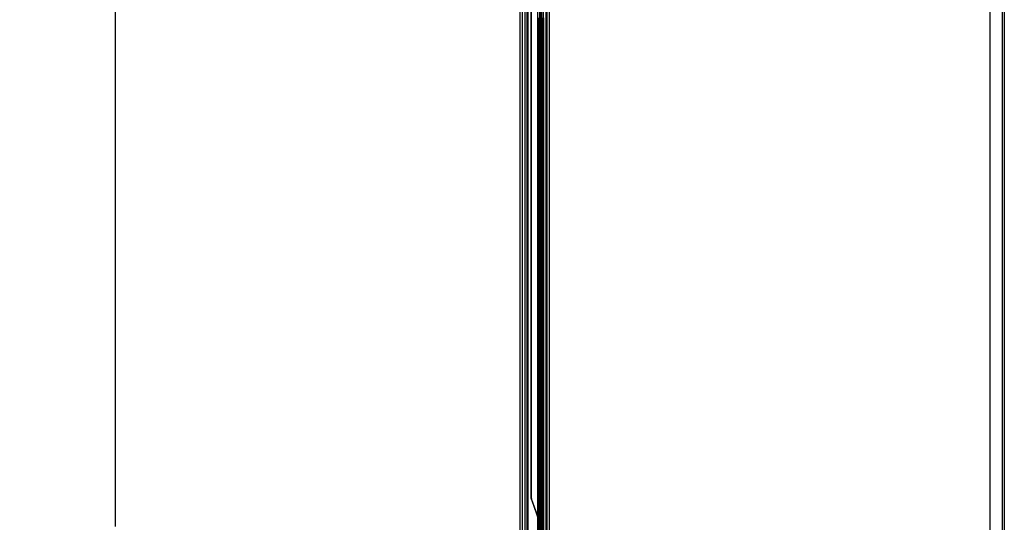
# Model space of a CAD drawing. Header units: inches. Extents: x 1 to 359, y -2 to 239.
# Tile 47 of 53: x 177 to 220, y 107 to 129. Entities that reach past the tile are written whole.
import ezdxf
from ezdxf.enums import TextEntityAlignment as Align
from ezdxf.lldxf.tags import DXFTag

# ---------------------------------------------------------------- set-up
doc = ezdxf.new("R2010")
doc.units = ezdxf.units.IN
doc.header["$MEASUREMENT"] = 0
for name, color, linetype in [('COM54746-78', 7, 'Continuous'), ('COM70220', 7, 'Continuous'), ('COM70739-10', 7, 'Continuous'), ('COM70839-6', 7, 'Continuous'), ('COM71196-9', 7, 'Continuous'), ('COM71301-4', 7, 'Continuous'), ('Default', 7, 'Continuous')]:
    doc.layers.add(name, color=color, linetype=linetype)
doc.styles.add('SEACAD_Times_New_Roman', font='times.ttf')
tags = doc.linetypes.add('HIDDEN2', pattern=[0.1875, 0.125, -0.0625]).pattern_tags.tags
tags[6:7] = [DXFTag(74, 4), DXFTag(75, 0), DXFTag(340, '0'), DXFTag(46, 0.0), DXFTag(50, 0.0), DXFTag(44, 0.0), DXFTag(45, 0.0)]
tags[4:5] = [DXFTag(74, 4), DXFTag(75, 0), DXFTag(340, '0'), DXFTag(46, 0.0), DXFTag(50, 0.0), DXFTag(44, 0.0), DXFTag(45, 0.0)]
doc.dimstyles.new('HAMMOND_(STH_-_540x360)', dxfattribs={"dimtxt": 2, "dimasz": 2.5, "dimexe": 1, "dimexo": 1, "dimgap": 0.5, "dimtad": 0, "dimtih": 1, "dimtoh": 1, "dimzin": 0, "dimdsep": 46, "dimtxsty": 'SEACAD_Times_New_Roman', "dimblk1": '_SE_FILLED', "dimblk2": '_SE_FILLED', "dimsah": 1, "dimcen": 1, "dimadec": 0, "dimazin": 0, "dimtfac": 0.8, "dimtofl": 0, "dimtmove": 0, "dimatfit": 3, "dimfxl": 1, "dimtolj": 1, "dimtzin": 0, "dimarcsym": 0})

# ---------------------------------------------------------------- blocks, each defined once
blk = doc.blocks.new('SE4')
at = {"layer": 'COM54746-78', "color": 7, "linetype": 'HIDDEN2'}
for p, q in [((198.795, 143.897), (198.795, 65.897)), ((199.636, 143.897), (199.636, 65.897)), ((199.35, 142.897), (199.35, 65.897)), ((199.45, 65.897), (199.45, 142.897)), ((199.345, 128.897), (199.345, 127.896)), ((199.389, 128.897), (199.389, 127.896)), ((199.395, 128.897), (199.395, 127.896)), ((199.4, 127.897), (199.4, 128.897)), ((199.441, 127.897), (199.441, 128.897)), ((199.455, 127.896), (199.455, 128.897)), ((199.486, 127.897), (199.486, 128.897)), ((199.535, 127.897), (199.535, 128.897)), ((199.636, 128.745), (199.698, 128.745)), ((199.345, 127.898), (199.283, 127.898)), ((199.345, 127.898), (199.389, 127.898)), ((199.345, 127.897), (199.345, 126.897)), ((199.517, 127.898), (199.389, 127.898)), ((199.389, 126.897), (199.389, 127.896)), ((199.395, 126.897), (199.395, 127.896)), ((199.4, 127.897), (199.4, 126.897)), ((199.441, 127.897), (199.441, 126.897)), ((199.455, 126.897), (199.455, 127.896)), ((199.517, 127.896), (199.517, 127.897)), ((199.517, 126.897), (199.517, 127.896)), ((199.526, 127.897), (199.526, 126.897)), ((199.535, 127.897), (199.53, 127.897)), ((199.53, 126.897), (199.53, 127.897)), ((199.535, 126.897), (199.535, 127.897)), ((199.345, 126.897), (199.345, 125.896)), ((199.389, 126.897), (199.389, 125.896)), ((199.395, 126.897), (199.395, 125.896)), ((199.4, 125.897), (199.4, 126.897)), ((199.441, 125.897), (199.441, 126.897)), ((199.455, 125.896), (199.455, 126.897)), ((199.486, 125.897), (199.486, 126.897)), ((199.535, 126.897), (199.53, 126.897)), ((199.535, 125.897), (199.535, 126.897)), ((199.345, 125.898), (199.283, 125.898)), ((199.345, 125.898), (199.389, 125.898)), ((199.345, 125.897), (199.345, 124.897)), ((199.517, 125.898), (199.389, 125.898)), ((199.389, 124.897), (199.389, 125.896)), ((199.395, 124.897), (199.395, 125.896)), ((199.4, 125.897), (199.4, 124.897)), ((199.441, 125.897), (199.441, 124.897)), ((199.455, 124.897), (199.455, 125.896)), ((199.517, 125.896), (199.517, 125.897)), ((199.517, 124.897), (199.517, 125.896)), ((199.526, 125.897), (199.526, 124.897)), ((199.535, 125.897), (199.53, 125.897)), ((199.53, 124.897), (199.53, 125.897)), ((199.535, 124.897), (199.535, 125.897)), ((199.345, 124.897), (199.345, 123.896)), ((199.389, 124.897), (199.389, 123.896)), ((199.395, 124.897), (199.395, 123.896)), ((199.4, 123.897), (199.4, 124.897)), ((199.441, 123.897), (199.441, 124.897)), ((199.455, 123.896), (199.455, 124.897)), ((199.486, 123.897), (199.486, 124.897)), ((199.535, 124.897), (199.53, 124.897)), ((199.535, 123.897), (199.535, 124.897)), ((199.345, 123.898), (199.283, 123.898)), ((199.345, 123.898), (199.389, 123.898)), ((199.345, 123.897), (199.345, 122.897)), ((199.517, 123.898), (199.389, 123.898)), ((199.389, 122.897), (199.389, 123.896)), ((199.395, 122.897), (199.395, 123.896)), ((199.4, 123.897), (199.4, 122.897)), ((199.441, 123.897), (199.441, 122.897)), ((199.455, 122.897), (199.455, 123.896)), ((199.517, 123.896), (199.517, 123.897)), ((199.517, 122.897), (199.517, 123.896)), ((199.526, 123.897), (199.526, 122.897)), ((199.535, 123.897), (199.53, 123.897)), ((199.53, 122.897), (199.53, 123.897)), ((199.535, 122.897), (199.535, 123.897)), ((199.345, 122.897), (199.345, 121.896)), ((199.389, 122.897), (199.389, 121.896)), ((199.395, 122.897), (199.395, 121.896)), ((199.4, 121.897), (199.4, 122.897)), ((199.441, 121.897), (199.441, 122.897)), ((199.455, 121.896), (199.455, 122.897)), ((199.486, 121.897), (199.486, 122.897)), ((199.535, 122.897), (199.53, 122.897)), ((199.535, 121.897), (199.535, 122.897)), ((199.698, 123.049), (199.636, 123.049)), ((199.636, 122.745), (199.698, 122.745)), ((199.345, 121.898), (199.283, 121.898)), ((199.345, 121.898), (199.389, 121.898)), ((199.345, 121.897), (199.345, 120.897)), ((199.517, 121.898), (199.389, 121.898)), ((199.389, 120.897), (199.389, 121.896)), ((199.395, 120.897), (199.395, 121.896)), ((199.4, 121.897), (199.4, 120.897)), ((199.441, 121.897), (199.441, 120.897)), ((199.455, 120.897), (199.455, 121.896)), ((199.517, 121.896), (199.517, 121.897)), ((199.517, 120.897), (199.517, 121.896)), ((199.526, 121.897), (199.526, 120.897)), ((199.535, 121.897), (199.53, 121.897)), ((199.53, 120.897), (199.53, 121.897)), ((199.535, 120.897), (199.535, 121.897)), ((199.345, 120.897), (199.345, 119.896)), ((199.389, 120.897), (199.389, 119.896)), ((199.395, 120.897), (199.395, 119.896)), ((199.4, 119.897), (199.4, 120.897)), ((199.441, 119.897), (199.441, 120.897)), ((199.455, 119.896), (199.455, 120.897)), ((199.486, 119.897), (199.486, 120.897)), ((199.535, 120.897), (199.53, 120.897)), ((199.535, 119.897), (199.535, 120.897)), ((199.345, 119.898), (199.283, 119.898)), ((199.345, 119.898), (199.389, 119.898)), ((199.345, 119.897), (199.345, 118.897)), ((199.517, 119.898), (199.389, 119.898)), ((199.389, 118.897), (199.389, 119.896)), ((199.395, 118.897), (199.395, 119.896)), ((199.4, 119.897), (199.4, 118.897)), ((199.441, 119.897), (199.441, 118.897)), ((199.455, 118.897), (199.455, 119.896)), ((199.517, 119.896), (199.517, 119.897)), ((199.517, 118.897), (199.517, 119.896)), ((199.526, 119.897), (199.526, 118.897)), ((199.535, 119.897), (199.53, 119.897)), ((199.53, 118.897), (199.53, 119.897)), ((199.535, 118.897), (199.535, 119.897)), ((199.345, 118.897), (199.345, 117.896)), ((199.389, 118.897), (199.389, 117.896)), ((199.395, 118.897), (199.395, 117.896)), ((199.4, 117.897), (199.4, 118.897)), ((199.441, 117.897), (199.441, 118.897)), ((199.455, 117.896), (199.455, 118.897)), ((199.486, 117.897), (199.486, 118.897)), ((199.535, 118.897), (199.53, 118.897)), ((199.535, 117.897), (199.535, 118.897)), ((199.345, 117.898), (199.283, 117.898)), ((199.345, 117.898), (199.389, 117.898)), ((199.345, 117.897), (199.345, 116.897)), ((199.517, 117.898), (199.389, 117.898)), ((199.389, 116.897), (199.389, 117.896)), ((199.395, 116.897), (199.395, 117.896)), ((199.4, 117.897), (199.4, 116.897)), ((199.441, 117.897), (199.441, 116.897)), ((199.455, 116.897), (199.455, 117.896)), ((199.517, 117.896), (199.517, 117.897)), ((199.517, 116.897), (199.517, 117.896)), ((199.526, 117.897), (199.526, 116.897)), ((199.535, 117.897), (199.53, 117.897)), ((199.53, 116.897), (199.53, 117.897)), ((199.535, 116.897), (199.535, 117.897)), ((199.345, 116.897), (199.345, 115.896)), ((199.389, 116.897), (199.389, 115.896)), ((199.395, 116.897), (199.395, 115.896)), ((199.4, 115.897), (199.4, 116.897)), ((199.441, 115.897), (199.441, 116.897)), ((199.455, 115.896), (199.455, 116.897)), ((199.486, 115.897), (199.486, 116.897)), ((199.535, 116.897), (199.53, 116.897)), ((199.535, 115.897), (199.535, 116.897)), ((199.698, 117.049), (199.636, 117.049)), ((199.636, 116.745), (199.698, 116.745)), ((199.345, 115.898), (199.283, 115.898)), ((199.345, 115.898), (199.389, 115.898)), ((199.345, 115.897), (199.345, 114.897)), ((199.517, 115.898), (199.389, 115.898)), ((199.389, 114.897), (199.389, 115.896)), ((199.395, 114.897), (199.395, 115.896)), ((199.4, 115.897), (199.4, 114.897)), ((199.441, 115.897), (199.441, 114.897)), ((199.455, 114.897), (199.455, 115.896)), ((199.517, 115.896), (199.517, 115.897)), ((199.517, 114.897), (199.517, 115.896)), ((199.526, 115.897), (199.526, 114.897)), ((199.535, 115.897), (199.53, 115.897)), ((199.53, 114.897), (199.53, 115.897)), ((199.535, 114.897), (199.535, 115.897)), ((199.345, 114.897), (199.345, 113.896)), ((199.389, 114.897), (199.389, 113.896)), ((199.395, 114.897), (199.395, 113.896)), ((199.4, 113.897), (199.4, 114.897)), ((199.441, 113.897), (199.441, 114.897)), ((199.455, 113.896), (199.455, 114.897)), ((199.486, 113.897), (199.486, 114.897)), ((199.535, 114.897), (199.53, 114.897)), ((199.535, 113.897), (199.535, 114.897)), ((199.345, 113.898), (199.283, 113.898)), ((199.345, 113.898), (199.389, 113.898)), ((199.345, 113.897), (199.345, 112.897)), ((199.517, 113.898), (199.389, 113.898)), ((199.389, 112.897), (199.389, 113.896)), ((199.395, 112.897), (199.395, 113.896)), ((199.4, 113.897), (199.4, 112.897)), ((199.441, 113.897), (199.441, 112.897)), ((199.455, 112.897), (199.455, 113.896)), ((199.517, 113.896), (199.517, 113.897)), ((199.517, 112.897), (199.517, 113.896)), ((199.526, 113.897), (199.526, 112.897)), ((199.535, 113.897), (199.53, 113.897)), ((199.53, 112.897), (199.53, 113.897)), ((199.535, 112.897), (199.535, 113.897)), ((199.345, 112.897), (199.345, 111.896)), ((199.389, 112.897), (199.389, 111.896)), ((199.395, 112.897), (199.395, 111.896)), ((199.4, 111.897), (199.4, 112.897)), ((199.441, 111.897), (199.441, 112.897)), ((199.455, 111.896), (199.455, 112.897)), ((199.486, 111.897), (199.486, 112.897)), ((199.535, 112.897), (199.53, 112.897)), ((199.535, 111.897), (199.535, 112.897)), ((199.345, 111.898), (199.283, 111.898)), ((199.345, 111.898), (199.389, 111.898)), ((199.345, 111.897), (199.345, 110.897)), ((199.517, 111.898), (199.389, 111.898)), ((199.389, 110.897), (199.389, 111.896)), ((199.395, 110.897), (199.395, 111.896)), ((199.4, 111.897), (199.4, 110.897)), ((199.441, 111.897), (199.441, 110.897)), ((199.455, 110.897), (199.455, 111.896)), ((199.517, 111.896), (199.517, 111.897)), ((199.517, 110.897), (199.517, 111.896)), ((199.526, 111.897), (199.526, 110.897)), ((199.535, 111.897), (199.53, 111.897)), ((199.53, 110.897), (199.53, 111.897)), ((199.535, 110.897), (199.535, 111.897)), ((199.345, 110.897), (199.345, 109.896)), ((199.389, 110.897), (199.389, 109.896)), ((199.395, 110.897), (199.395, 109.896)), ((199.4, 109.897), (199.4, 110.897)), ((199.441, 109.897), (199.441, 110.897)), ((199.455, 109.896), (199.455, 110.897)), ((199.486, 109.897), (199.486, 110.897)), ((199.535, 110.897), (199.53, 110.897)), ((199.535, 109.897), (199.535, 110.897)), ((199.698, 111.049), (199.636, 111.049)), ((199.636, 110.745), (199.698, 110.745)), ((199.345, 109.898), (199.283, 109.898)), ((199.345, 109.898), (199.389, 109.898)), ((199.345, 109.897), (199.345, 108.897)), ((199.517, 109.898), (199.389, 109.898)), ((199.389, 108.897), (199.389, 109.896)), ((199.395, 108.897), (199.395, 109.896)), ((199.4, 109.897), (199.4, 108.897)), ((199.441, 109.897), (199.441, 108.897)), ((199.455, 108.897), (199.455, 109.896)), ((199.517, 109.896), (199.517, 109.897)), ((199.517, 108.897), (199.517, 109.896)), ((199.526, 109.897), (199.526, 108.897)), ((199.535, 109.897), (199.53, 109.897)), ((199.53, 108.897), (199.53, 109.897)), ((199.535, 108.897), (199.535, 109.897)), ((199.345, 108.897), (199.345, 107.896)), ((199.389, 108.897), (199.389, 107.896)), ((199.395, 108.897), (199.395, 107.896)), ((199.4, 107.897), (199.4, 108.897)), ((199.441, 107.897), (199.441, 108.897)), ((199.455, 107.896), (199.455, 108.897)), ((199.486, 107.897), (199.486, 108.897)), ((199.535, 108.897), (199.53, 108.897)), ((199.535, 107.897), (199.535, 108.897)), ((199.345, 107.898), (199.283, 107.898)), ((199.345, 107.898), (199.389, 107.898)), ((199.345, 107.897), (199.345, 106.897)), ((199.517, 107.898), (199.389, 107.898)), ((199.389, 106.897), (199.389, 107.896)), ((199.395, 106.897), (199.395, 107.896)), ((199.4, 107.897), (199.4, 106.897)), ((199.441, 107.897), (199.441, 106.897)), ((199.455, 106.897), (199.455, 107.896)), ((199.517, 107.896), (199.517, 107.897)), ((199.517, 106.897), (199.517, 107.896)), ((199.526, 107.897), (199.526, 106.897)), ((199.535, 107.897), (199.53, 107.897)), ((199.53, 106.897), (199.53, 107.897)), ((199.535, 106.897), (199.535, 107.897)), ((199.345, 106.897), (199.345, 105.896)), ((199.389, 106.897), (199.389, 105.896)), ((199.395, 106.897), (199.395, 105.896)), ((199.4, 105.897), (199.4, 106.897)), ((199.441, 105.897), (199.441, 106.897)), ((199.455, 105.896), (199.455, 106.897)), ((199.486, 105.897), (199.486, 106.897)), ((199.535, 106.897), (199.53, 106.897)), ((199.535, 105.897), (199.535, 106.897))]:
    blk.add_line(p, q, dxfattribs=at)
at = {"layer": 'COM54746-78', "color": 7, "linetype": 'Continuous'}
for p, q in [((199.283, 128.897), (199.283, 127.896)), ((199.517, 127.897), (199.517, 128.897)), ((199.526, 127.897), (199.526, 128.897)), ((199.53, 128.897), (199.53, 127.897)), ((199.486, 127.897), (199.283, 127.897)), ((199.283, 127.897), (199.283, 126.897)), ((199.517, 127.896), (199.283, 127.896)), ((199.486, 127.897), (199.486, 126.897)), ((199.53, 127.897), (199.486, 127.897)), ((199.283, 126.897), (199.283, 125.896)), ((199.486, 126.897), (199.283, 126.897)), ((199.486, 126.897), (199.283, 126.897)), ((199.53, 126.897), (199.486, 126.897)), ((199.517, 125.897), (199.517, 126.897)), ((199.526, 125.897), (199.526, 126.897)), ((199.53, 126.897), (199.53, 125.897)), ((199.486, 125.897), (199.283, 125.897)), ((199.283, 125.897), (199.283, 124.897)), ((199.517, 125.896), (199.283, 125.896)), ((199.486, 125.897), (199.486, 124.897)), ((199.53, 125.897), (199.486, 125.897)), ((199.283, 124.897), (199.283, 123.896)), ((199.486, 124.897), (199.283, 124.897)), ((199.486, 124.897), (199.283, 124.897)), ((199.53, 124.897), (199.486, 124.897)), ((199.517, 123.897), (199.517, 124.897)), ((199.526, 123.897), (199.526, 124.897)), ((199.53, 124.897), (199.53, 123.897)), ((199.486, 123.897), (199.283, 123.897)), ((199.283, 123.897), (199.283, 122.897)), ((199.517, 123.896), (199.283, 123.896)), ((199.486, 123.897), (199.486, 122.897)), ((199.53, 123.897), (199.486, 123.897)), ((199.283, 122.897), (199.283, 121.896)), ((199.486, 122.897), (199.283, 122.897)), ((199.486, 122.897), (199.283, 122.897)), ((199.53, 122.897), (199.486, 122.897)), ((199.517, 121.897), (199.517, 122.897)), ((199.526, 121.897), (199.526, 122.897)), ((199.53, 122.897), (199.53, 121.897)), ((199.486, 121.897), (199.283, 121.897)), ((199.283, 121.897), (199.283, 120.897)), ((199.517, 121.896), (199.283, 121.896)), ((199.486, 121.897), (199.486, 120.897)), ((199.53, 121.897), (199.486, 121.897)), ((199.283, 120.897), (199.283, 119.896)), ((199.486, 120.897), (199.283, 120.897)), ((199.486, 120.897), (199.283, 120.897)), ((199.53, 120.897), (199.486, 120.897)), ((199.517, 119.897), (199.517, 120.897)), ((199.526, 119.897), (199.526, 120.897)), ((199.53, 120.897), (199.53, 119.897)), ((199.486, 119.897), (199.283, 119.897)), ((199.283, 119.897), (199.283, 118.897)), ((199.517, 119.896), (199.283, 119.896)), ((199.486, 119.897), (199.486, 118.897)), ((199.53, 119.897), (199.486, 119.897)), ((199.283, 118.897), (199.283, 117.896)), ((199.486, 118.897), (199.283, 118.897)), ((199.486, 118.897), (199.283, 118.897)), ((199.53, 118.897), (199.486, 118.897)), ((199.517, 117.897), (199.517, 118.897)), ((199.526, 117.897), (199.526, 118.897)), ((199.53, 118.897), (199.53, 117.897)), ((199.486, 117.897), (199.283, 117.897)), ((199.283, 117.897), (199.283, 116.897)), ((199.517, 117.896), (199.283, 117.896)), ((199.486, 117.897), (199.486, 116.897)), ((199.53, 117.897), (199.486, 117.897)), ((199.283, 116.897), (199.283, 115.896)), ((199.486, 116.897), (199.283, 116.897)), ((199.486, 116.897), (199.283, 116.897)), ((199.53, 116.897), (199.486, 116.897)), ((199.517, 115.897), (199.517, 116.897)), ((199.526, 115.897), (199.526, 116.897)), ((199.53, 116.897), (199.53, 115.897)), ((199.486, 115.897), (199.283, 115.897)), ((199.283, 115.897), (199.283, 114.897)), ((199.517, 115.896), (199.283, 115.896)), ((199.486, 115.897), (199.486, 114.897)), ((199.53, 115.897), (199.486, 115.897)), ((199.283, 114.897), (199.283, 113.896)), ((199.486, 114.897), (199.283, 114.897)), ((199.486, 114.897), (199.283, 114.897)), ((199.53, 114.897), (199.486, 114.897)), ((199.517, 113.897), (199.517, 114.897)), ((199.526, 113.897), (199.526, 114.897)), ((199.53, 114.897), (199.53, 113.897)), ((199.486, 113.897), (199.283, 113.897)), ((199.283, 113.897), (199.283, 112.897)), ((199.517, 113.896), (199.283, 113.896)), ((199.486, 113.897), (199.486, 112.897)), ((199.53, 113.897), (199.486, 113.897)), ((199.283, 112.897), (199.283, 111.896)), ((199.486, 112.897), (199.283, 112.897)), ((199.486, 112.897), (199.283, 112.897)), ((199.53, 112.897), (199.486, 112.897)), ((199.517, 111.897), (199.517, 112.897)), ((199.526, 111.897), (199.526, 112.897)), ((199.53, 112.897), (199.53, 111.897)), ((199.486, 111.897), (199.283, 111.897)), ((199.283, 111.897), (199.283, 110.897)), ((199.517, 111.896), (199.283, 111.896)), ((199.486, 111.897), (199.486, 110.897)), ((199.53, 111.897), (199.486, 111.897)), ((199.283, 110.897), (199.283, 109.896)), ((199.486, 110.897), (199.283, 110.897)), ((199.486, 110.897), (199.283, 110.897)), ((199.53, 110.897), (199.486, 110.897)), ((199.517, 109.897), (199.517, 110.897)), ((199.526, 109.897), (199.526, 110.897)), ((199.53, 110.897), (199.53, 109.897)), ((199.486, 109.897), (199.283, 109.897)), ((199.283, 109.897), (199.283, 108.897)), ((199.517, 109.896), (199.283, 109.896)), ((199.486, 109.897), (199.486, 108.897)), ((199.53, 109.897), (199.486, 109.897)), ((199.283, 108.897), (199.283, 107.896)), ((199.486, 108.897), (199.283, 108.897)), ((199.486, 108.897), (199.283, 108.897)), ((199.53, 108.897), (199.486, 108.897)), ((199.517, 107.897), (199.517, 108.897)), ((199.526, 107.897), (199.526, 108.897)), ((199.53, 108.897), (199.53, 107.897)), ((199.486, 107.897), (199.283, 107.897)), ((199.283, 107.897), (199.283, 106.897)), ((199.517, 107.896), (199.283, 107.896)), ((199.486, 107.897), (199.486, 106.897)), ((199.53, 107.897), (199.486, 107.897)), ((199.283, 106.897), (199.283, 105.896)), ((199.486, 106.897), (199.283, 106.897)), ((199.486, 106.897), (199.283, 106.897)), ((199.53, 106.897), (199.486, 106.897)), ((199.517, 105.897), (199.517, 106.897)), ((199.526, 105.897), (199.526, 106.897)), ((199.53, 106.897), (199.53, 105.897))]:
    blk.add_line(p, q, dxfattribs=at)
at = {"layer": 'COM70220', "color": 7, "linetype": 'HIDDEN2'}
for p, q in [((198.607, 65.331), (198.607, 144.391)), ((198.608, 65.331), (198.608, 144.391)), ((198.61, 65.331), (198.61, 144.391)), ((198.856, 65.331), (198.856, 144.391))]:
    blk.add_line(p, q, dxfattribs=at)
at = {"layer": 'COM70739-10', "color": 7, "linetype": 'HIDDEN2'}
blk.add_line((199.668, 144.098), (199.668, 65.478), dxfattribs=at)
at = {"layer": 'COM70839-6', "color": 7, "linetype": 'HIDDEN2'}
for p, q in [((198.995, 107.819), (198.995, 142.461)), ((199.002, 107.819), (199.002, 142.461)), ((199.454, 105.559), (199.454, 142.461)), ((199.461, 105.559), (199.461, 142.461)), ((199.526, 105.559), (199.526, 142.461)), ((199.533, 105.559), (199.533, 142.461)), ((199.002, 107.777), (199.334, 106.858)), ((199.009, 107.777), (199.341, 106.858))]:
    blk.add_line(p, q, dxfattribs=at)
for centre, radius, start, end in [((199.12, 107.819), 0.125, 180, 199.8633), ((199.127, 107.819), 0.125, 180, 199.8633), ((199.451, 106.901), 0.125, 199.8633, 244.8156), ((199.459, 106.901), 0.125, 199.8633, 244.8156), ((199.356, 106.697), 0.1, 51.6473, 64.8156), ((199.363, 106.697), 0.1, 51.6473, 64.8156)]:
    blk.add_arc(centre, radius, start, end, dxfattribs=at)
blk.add_open_spline([(199.425, 106.776), (199.427, 106.775), (199.429, 106.774), (199.435, 106.771), (199.443, 106.767), (199.458, 106.758), (199.473, 106.745), (199.482, 106.731), (199.487, 106.72), (199.49, 106.711), (199.491, 106.703), (199.491, 106.699), (199.491, 106.697)], degree=3, knots=[0, 0, 0, 0, 0.046761, 0.078989, 0.156051, 0.302551, 0.565706, 0.683753, 0.793954, 0.898513, 0.94939, 1, 1, 1, 1], dxfattribs=at)
at = {"layer": 'COM71196-9', "color": 7, "linetype": 'Continuous'}
for p, q in [((198.511, 64.821), (198.511, 144.973)), ((199.281, 64.726), (199.281, 145.068))]:
    blk.add_line(p, q, dxfattribs=at)
at = {"layer": 'COM71196-9', "color": 7, "linetype": 'HIDDEN2'}
for p, q in [((198.606, 64.821), (198.606, 144.973)), ((199.386, 144.538), (199.386, 65.038))]:
    blk.add_line(p, q, dxfattribs=at)
at = {"layer": 'COM71301-4', "color": 7, "linetype": 'HIDDEN2'}
for p, q in [((219.133, 57.853), (219.133, 147.723)), ((219.663, 147.723), (219.663, 57.853)), ((198.731, 65.133), (198.731, 144.443)), ((199.793, 65.133), (199.793, 144.443))]:
    blk.add_line(p, q, dxfattribs=at)
at = {"layer": 'COM71301-4', "color": 7, "linetype": 'Continuous'}
for p, q in [((219.758, 147.723), (219.758, 57.853)), ((199.698, 65.133), (199.698, 144.443))]:
    blk.add_line(p, q, dxfattribs=at)
blk = doc.blocks.new('DMBLK149')
at = {"layer": 'Default', "linetype": 'Continuous', "transparency": 16777216}
for points in [[(180.319, 142.663), (181.153, 142.663), (180.736, 145.163)], [(180.319, 67.131), (180.736, 64.631), (181.153, 67.131)]]:
    blk.add_hatch(color=7, dxfattribs=at).paths.add_polyline_path(points)
at = {"layer": 'Default', "color": 7, "linetype": 'Continuous', "transparency": 16777216}
for p, q in [((197.701, 145.163), (179.736, 145.163)), ((180.736, 145.163), (180.736, 106.597)), ((180.736, 100.197), (180.736, 64.631)), ((197.701, 64.631), (179.736, 64.631))]:
    blk.add_line(p, q, dxfattribs=at)
at = {"layer": 'Default', "color": 7, "linetype": 'Continuous', "transparency": 16777216, "style": 'SEACAD_Times_New_Roman'}
for s, p in [('80.53', (177.324, 105.897)), ('DOOR', (176.542, 102.897))]:
    blk.add_text(s, height=2, dxfattribs=at).set_placement(p, align=Align.TOP_LEFT)
blk = doc.blocks.new('_SE_FILLED')
at = {"color": 0}
blk.add_line((0, 0), (-1, 0), dxfattribs=at)
blk.add_solid([(0, 0), (-1, -0.1665), (-1, 0.1665), (0, 0)], dxfattribs=at)

msp = doc.modelspace()

# ---------------------------------------------------------------- block references
at = {"layer": 'Default'}
msp.add_blockref('SE4', (0, 0), dxfattribs=at)

# ---------------------------------------------------------------- dimensions: what is measured, and where the dimension line sits
at = {"layer": 'Default', "color": 7, "linetype": 'Continuous'}
dim = msp.add_linear_dim(base=(180.736, 145.163), p1=(198.701, 145.163), p2=(198.701, 64.631), angle=270, text='\\A1;<>\\PDOOR', dimstyle='HAMMOND_(STH_-_540x360)', dxfattribs=at)
dim.commit()
dim.dimension.update_dxf_attribs({"geometry": 'DMBLK149', "text_midpoint": (180.736, 104.897), "dimtype": 161})

doc.saveas('drawing.dxf')
